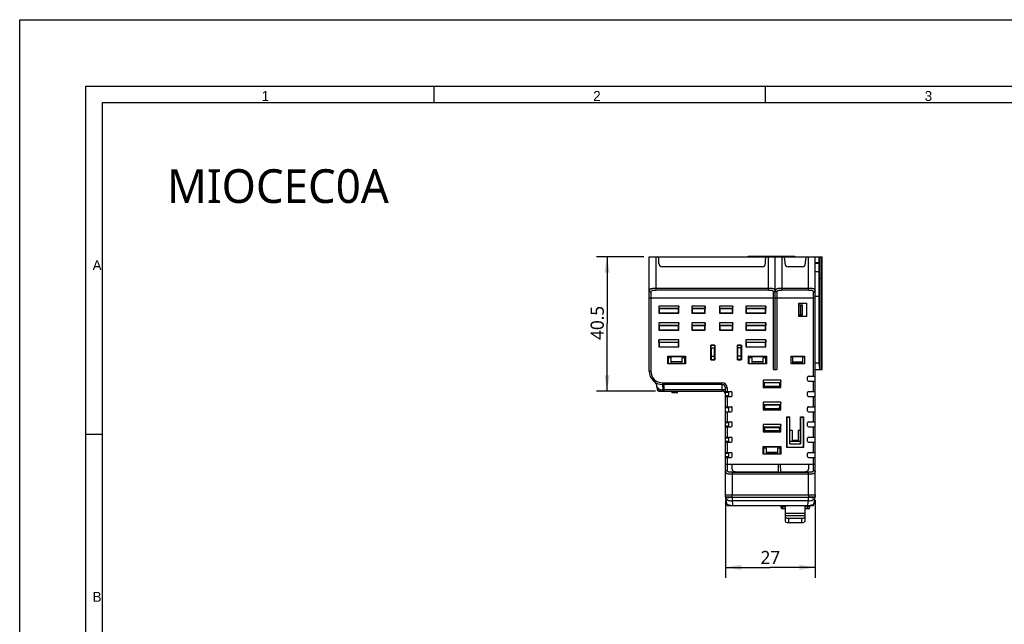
# Model space of a CAD drawing. Header units: inches. Extents: x 0 to 23.4, y 0 to 16.5.
# Tile 13 of 24: x 0 to 11.7, y 9.4 to 16.5. Entities that reach past the tile are written whole.
import ezdxf

# ---------------------------------------------------------------- set-up
doc = ezdxf.new("R2010")
doc.units = ezdxf.units.IN
doc.header["$LTSCALE"] = 1.28622
doc.header["$MEASUREMENT"] = 0
doc.layers.get('0').update_dxf_attribs({"linetype": 'CONTINUOUS'})
for name, color, linetype in [('PRT0004-DIM', 7, 'CONTINUOUS'), ('PRT0004-FORMAT', 7, 'CONTINUOUS'), ('PRT0004-SHAPE', 7, 'CONTINUOUS'), ('PRT0004-TEXT', 7, 'CONTINUOUS')]:
    doc.layers.add(name, color=color, linetype=linetype)
doc.styles.add('TEXTSTYLE_2', font='gothic.ttf')
doc.styles.add('TEXTSTYLE_3', font='malgun.ttf')
doc.dimstyles.new('DIMSTYLE_1', dxfattribs={"dimtxt": 0.15625, "dimasz": 0.1875, "dimexe": 0.125, "dimexo": 0.0625, "dimgap": 0.039062, "dimtad": 1, "dimdec": 5, "dimzin": 4, "dimdsep": 46, "dimtxsty": 'TEXTSTYLE_3', "dimblk": '_FILLED', "dimblk1": '_FILLED', "dimblk2": '_FILLED', "dimcen": 0.09, "dimadec": 5, "dimazin": 1, "dimtfac": 1, "dimtdec": 5, "dimtofl": 0, "dimtmove": 0, "dimatfit": 3, "dimldrblk": '_FILLED', "dimfxl": 1, "dimtolj": 1, "dimtzin": 4, "dimarcsym": 0})
doc.dimstyles.new('DIMSTYLE_3', dxfattribs={"dimtxt": 0.15625, "dimasz": 0.1875, "dimexe": 0.125, "dimexo": 0.0625, "dimgap": 0.039062, "dimtad": 1, "dimdec": 1, "dimzin": 4, "dimdsep": 46, "dimtxsty": 'TEXTSTYLE_3', "dimblk": '_FILLED', "dimblk1": '_FILLED', "dimblk2": '_FILLED', "dimcen": 0.09, "dimadec": 5, "dimazin": 1, "dimtfac": 1, "dimtdec": 5, "dimtofl": 0, "dimtmove": 0, "dimatfit": 3, "dimldrblk": '_FILLED', "dimfxl": 1, "dimtolj": 1, "dimtzin": 4, "dimarcsym": 0})

# ---------------------------------------------------------------- blocks, each defined once
blk = doc.blocks.new('_FILLED')
at = {"color": 0, "linetype": 'BYBLOCK'}
blk.add_solid([(0, 0), (-1, 0.167), (-1, -0.167)], dxfattribs=at)
blk = doc.blocks.new('*D2')
at = {"layer": 'PRT0004-DIM', "color": 2, "linetype": 'CONTINUOUS'}
for p, q in [((7.413, 13.721), (6.851, 13.721)), ((6.976, 13.721), (6.976, 12.924)), ((6.976, 12.127), (6.976, 12.924)), ((7.549, 12.127), (6.851, 12.127))]:
    blk.add_line(p, q, dxfattribs=at)
at = {"layer": 'PRT0004-DIM', "color": 2, "linetype": 'CONTINUOUS', "xscale": 0.1875, "yscale": 0.1875, "zscale": 0.1875}
for p, rotation in [((6.976, 13.721), 90), ((6.976, 12.127), 270)]:
    blk.add_blockref('_FILLED', p, dxfattribs=dict(at, rotation=rotation))
at = {"layer": 'PRT0004-DIM', "color": 2, "linetype": 'CONTINUOUS', "insert": (6.78, 12.937), "char_height": 0.1562, "width": 0.40683, "attachment_point": 2, "rotation": 90, "line_spacing_factor": 0.9, "style": 'TEXTSTYLE_3'}
blk.add_mtext('40.5', dxfattribs=at)
blk = doc.blocks.new('*D5')
at = {"layer": 'PRT0004-DIM', "color": 2, "linetype": 'CONTINUOUS'}
for p, q in [((8.381, 10.832), (8.381, 9.91)), ((9.446, 10.832), (9.446, 9.91)), ((8.381, 10.035), (8.914, 10.035)), ((9.446, 10.035), (8.914, 10.035))]:
    blk.add_line(p, q, dxfattribs=at)
at = {"layer": 'PRT0004-DIM', "color": 2, "linetype": 'CONTINUOUS', "xscale": 0.1875, "yscale": 0.1875, "zscale": 0.1875}
for p, rotation in [((8.381, 10.035), 180.0000038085), ((9.446, 10.035), 3.8085e-06)]:
    blk.add_blockref('_FILLED', p, dxfattribs=dict(at, rotation=rotation))
at = {"layer": 'PRT0004-DIM', "color": 2, "linetype": 'CONTINUOUS', "insert": (8.914, 10.23), "char_height": 0.1562, "width": 0.23958, "attachment_point": 2, "line_spacing_factor": 0.9, "style": 'TEXTSTYLE_3'}
blk.add_mtext('27', dxfattribs=at)

msp = doc.modelspace()

# ---------------------------------------------------------------- linework, layer by layer
at = {"layer": 'PRT0004-FORMAT', "color": 7, "linetype": 'CONTINUOUS'}
for p, q in [((0, 0), (0, 16.535433)), ((0, 16.535433), (23.385827, 16.535433)), ((0.787402, 0.787402), (0.787402, 15.748031)), ((0.787402, 15.748031), (22.598425, 15.748031)), ((4.92126, 15.551181), (4.92126, 15.748031)), ((8.858268, 15.551181), (8.858268, 15.748031)), ((0.984252, 0.984252), (0.984252, 15.551181)), ((0.984252, 15.551181), (22.401575, 15.551181)), ((0.787402, 11.614173), (0.984252, 11.614173))]:
    msp.add_line(p, q, dxfattribs=at)
at = {"layer": 'PRT0004-SHAPE', "color": 7, "linetype": 'CONTINUOUS'}
for p, q in [((7.47565, 12.363157), (7.47565, 13.721425)), ((7.47565, 13.721425), (9.5288, 13.721425)), ((7.554391, 13.721425), (7.554391, 13.326348)), ((7.591792, 13.642685), (7.591792, 13.70174)), ((8.634443, 13.721425), (8.654784, 13.729299)), ((8.654784, 13.729299), (9.205965, 13.729299)), ((8.85754, 13.642685), (8.85754, 13.70174)), ((8.892973, 13.326348), (8.892973, 13.721425)), ((8.971713, 12.382843), (8.971713, 13.721425)), ((8.973682, 12.382843), (8.973682, 13.721425)), ((9.052422, 13.721425), (9.052422, 13.326348)), ((9.084394, 13.702427), (9.086528, 13.641311)), ((9.14691, 13.721425), (9.14691, 13.729299)), ((9.205965, 13.721425), (9.205965, 13.729299)), ((9.333276, 13.641311), (9.335411, 13.702427)), ((9.367383, 13.326348), (9.367383, 13.721425)), ((9.446123, 10.894654), (9.446123, 13.721425)), ((9.493367, 12.441898), (9.493367, 13.720977)), ((9.499272, 13.721425), (9.499272, 12.382843)), ((9.522894, 12.382843), (9.522894, 13.721425)), ((9.5288, 12.382843), (9.5288, 13.721425)), ((8.81817, 13.603315), (7.631162, 13.603315)), ((9.29393, 13.603315), (9.125874, 13.603315)), ((9.493367, 13.649723), (9.446123, 13.649723)), ((9.493367, 13.642685), (9.446123, 13.642685)), ((9.493367, 13.54426), (9.446123, 13.54426)), ((9.522894, 13.462947), (9.499272, 13.462947)), ((7.523067, 13.344829), (7.513693, 13.343998)), ((8.892973, 13.345757), (7.554391, 13.345757)), ((8.932942, 13.344077), (8.923595, 13.344877)), ((9.021096, 13.344829), (9.011722, 13.343997)), ((9.367383, 13.345757), (9.052422, 13.345757)), ((9.407354, 13.344077), (9.398005, 13.344876)), ((8.971713, 13.229299), (7.47565, 13.229299)), ((7.495335, 13.302661), (7.495335, 12.363157)), ((8.892973, 13.326348), (7.554391, 13.326348)), ((8.952028, 12.382843), (8.952028, 13.302661)), ((8.971713, 13.317333), (8.971342, 13.3145)), ((9.446123, 13.229299), (8.973682, 13.229299)), ((8.993367, 13.302661), (8.993367, 12.382843)), ((9.367383, 13.326348), (9.052422, 13.326348)), ((9.426438, 12.304102), (9.426438, 13.302661)), ((9.493367, 13.248984), (9.446123, 13.248984)), ((7.589824, 13.137097), (7.589824, 13.052134)), ((7.589824, 13.137097), (7.591474, 13.105601)), ((7.826044, 13.137097), (7.589824, 13.137097)), ((7.591474, 13.105601), (7.593504, 13.103572)), ((7.824393, 13.105601), (7.591474, 13.105601)), ((7.593504, 13.103572), (7.593504, 13.055814)), ((7.822364, 13.103572), (7.593504, 13.103572)), ((7.824393, 13.105601), (7.822364, 13.103572)), ((7.822364, 13.055814), (7.822364, 13.103572)), ((7.826044, 13.137097), (7.824393, 13.105601)), ((7.826044, 13.052134), (7.826044, 13.137097)), ((7.983524, 13.137097), (7.983524, 13.052134)), ((7.983524, 13.137097), (7.985175, 13.105601)), ((8.141005, 13.137097), (7.983524, 13.137097)), ((7.985175, 13.105601), (7.987205, 13.103572)), ((8.139354, 13.105601), (7.985175, 13.105601)), ((7.987205, 13.103572), (7.987205, 13.055814)), ((8.137325, 13.103572), (7.987205, 13.103572)), ((8.139354, 13.105601), (8.137325, 13.103572)), ((8.137325, 13.055814), (8.137325, 13.103572)), ((8.141005, 13.137097), (8.139354, 13.105601)), ((8.141005, 13.052134), (8.141005, 13.137097)), ((8.310296, 13.137097), (8.311947, 13.105601)), ((8.310296, 13.137097), (8.310296, 13.052134)), ((8.467776, 13.137097), (8.310296, 13.137097)), ((8.311947, 13.105601), (8.313976, 13.103572)), ((8.466126, 13.105601), (8.311947, 13.105601)), ((8.313976, 13.103572), (8.313976, 13.055814)), ((8.464096, 13.103572), (8.313976, 13.103572)), ((8.466126, 13.105601), (8.464096, 13.103572)), ((8.464096, 13.055814), (8.464096, 13.103572)), ((8.467776, 13.137097), (8.466126, 13.105601)), ((8.467776, 13.052134), (8.467776, 13.137097)), ((8.625257, 13.137097), (8.625257, 13.052134)), ((8.625257, 13.137097), (8.626907, 13.105601)), ((8.861477, 13.137097), (8.625257, 13.137097)), ((8.626907, 13.105601), (8.628937, 13.103572)), ((8.859826, 13.105601), (8.626907, 13.105601)), ((8.628937, 13.103572), (8.628937, 13.055814)), ((8.857797, 13.103572), (8.628937, 13.103572)), ((8.859826, 13.105601), (8.857797, 13.103572)), ((8.857797, 13.055814), (8.857797, 13.103572)), ((8.861477, 13.137097), (8.859826, 13.105601)), ((8.861477, 13.052134), (8.861477, 13.137097)), ((9.253209, 13.012764), (9.253209, 13.170244)), ((9.253209, 13.170244), (9.343761, 13.170244)), ((9.253862, 13.169591), (9.253209, 13.170244)), ((9.253862, 13.013417), (9.253862, 13.169591)), ((9.253862, 13.169591), (9.343108, 13.169591)), ((9.255572, 13.032449), (9.255572, 13.150559)), ((9.255572, 13.150559), (9.298127, 13.150559)), ((9.274863, 13.032449), (9.274863, 13.150559)), ((9.298127, 13.032449), (9.298127, 13.150559)), ((9.343108, 13.169591), (9.343761, 13.170244)), ((9.343108, 13.169591), (9.343108, 13.013417)), ((9.343761, 13.170244), (9.343761, 13.012764)), ((7.589824, 13.052134), (7.593504, 13.055814)), ((7.589824, 13.052134), (7.826044, 13.052134)), ((7.593504, 13.055814), (7.822364, 13.055814)), ((7.826044, 13.052134), (7.822364, 13.055814)), ((7.983524, 13.052134), (7.987205, 13.055814)), ((7.983524, 13.052134), (8.141005, 13.052134)), ((7.987205, 13.055814), (8.137325, 13.055814)), ((8.141005, 13.052134), (8.137325, 13.055814)), ((8.310296, 13.052134), (8.313976, 13.055814)), ((8.310296, 13.052134), (8.467776, 13.052134)), ((8.313976, 13.055814), (8.464096, 13.055814)), ((8.467776, 13.052134), (8.464096, 13.055814)), ((8.625257, 13.052134), (8.628937, 13.055814)), ((8.625257, 13.052134), (8.861477, 13.052134)), ((8.628937, 13.055814), (8.857797, 13.055814)), ((8.861477, 13.052134), (8.857797, 13.055814)), ((9.343761, 13.012764), (9.253209, 13.012764)), ((9.343108, 13.013417), (9.253862, 13.013417)), ((9.255572, 13.032449), (9.298127, 13.032449)), ((9.343108, 13.013417), (9.343761, 13.012764)), ((7.589824, 12.93631), (7.591474, 12.904814)), ((7.589824, 12.93631), (7.589824, 12.851346)), ((7.826044, 12.93631), (7.589824, 12.93631)), ((7.591474, 12.904814), (7.593504, 12.902784)), ((7.824393, 12.904814), (7.591474, 12.904814)), ((7.593504, 12.902784), (7.593504, 12.855027)), ((7.822364, 12.902784), (7.593504, 12.902784)), ((7.824393, 12.904814), (7.822364, 12.902784)), ((7.822364, 12.855027), (7.822364, 12.902784)), ((7.826044, 12.93631), (7.824393, 12.904814)), ((7.826044, 12.851346), (7.826044, 12.93631)), ((7.983524, 12.93631), (7.983524, 12.851346)), ((7.983524, 12.93631), (7.985175, 12.904814)), ((8.141005, 12.93631), (7.983524, 12.93631)), ((7.985175, 12.904814), (7.987205, 12.902784)), ((8.139354, 12.904814), (7.985175, 12.904814)), ((7.987205, 12.902784), (7.987205, 12.855027)), ((8.137325, 12.902784), (7.987205, 12.902784)), ((8.139354, 12.904814), (8.137325, 12.902784)), ((8.137325, 12.855027), (8.137325, 12.902784)), ((8.141005, 12.93631), (8.139354, 12.904814)), ((8.141005, 12.851346), (8.141005, 12.93631)), ((8.310296, 12.93631), (8.311947, 12.904814)), ((8.310296, 12.93631), (8.310296, 12.851346)), ((8.467776, 12.93631), (8.310296, 12.93631)), ((8.311947, 12.904814), (8.313976, 12.902784)), ((8.466126, 12.904814), (8.311947, 12.904814)), ((8.313976, 12.902784), (8.313976, 12.855027)), ((8.464096, 12.902784), (8.313976, 12.902784)), ((8.466126, 12.904814), (8.464096, 12.902784)), ((8.464096, 12.855027), (8.464096, 12.902784)), ((8.467776, 12.93631), (8.466126, 12.904814)), ((8.467776, 12.851346), (8.467776, 12.93631)), ((8.625257, 12.93631), (8.625257, 12.851346)), ((8.625257, 12.93631), (8.626907, 12.904814)), ((8.861477, 12.93631), (8.625257, 12.93631)), ((8.626907, 12.904814), (8.628937, 12.902784)), ((8.859826, 12.904814), (8.626907, 12.904814)), ((8.628937, 12.902784), (8.628937, 12.855027)), ((8.857797, 12.902784), (8.628937, 12.902784)), ((8.859826, 12.904814), (8.857797, 12.902784)), ((8.857797, 12.855027), (8.857797, 12.902784)), ((8.861477, 12.93631), (8.859826, 12.904814)), ((8.861477, 12.851346), (8.861477, 12.93631)), ((8.973682, 12.934024), (8.971713, 12.934024)), ((7.589824, 12.851346), (7.593504, 12.855027)), ((7.589824, 12.851346), (7.826044, 12.851346)), ((7.593504, 12.855027), (7.822364, 12.855027)), ((7.826044, 12.851346), (7.822364, 12.855027)), ((7.983524, 12.851346), (7.987205, 12.855027)), ((7.983524, 12.851346), (8.141005, 12.851346)), ((7.987205, 12.855027), (8.137325, 12.855027)), ((8.141005, 12.851346), (8.137325, 12.855027)), ((8.310296, 12.851346), (8.313976, 12.855027)), ((8.310296, 12.851346), (8.467776, 12.851346)), ((8.313976, 12.855027), (8.464096, 12.855027)), ((8.467776, 12.851346), (8.464096, 12.855027)), ((8.625257, 12.851346), (8.628937, 12.855027)), ((8.625257, 12.851346), (8.861477, 12.851346)), ((8.628937, 12.855027), (8.857797, 12.855027)), ((8.861477, 12.851346), (8.857797, 12.855027)), ((7.591474, 12.704027), (7.589824, 12.735523)), ((7.589824, 12.735523), (7.589824, 12.650559)), ((7.826044, 12.735523), (7.589824, 12.735523)), ((7.593504, 12.654239), (7.589824, 12.650559)), ((7.589824, 12.650559), (7.826044, 12.650559)), ((7.593504, 12.701997), (7.591474, 12.704027)), ((7.824393, 12.704027), (7.591474, 12.704027)), ((7.593504, 12.701997), (7.593504, 12.654239)), ((7.822364, 12.701997), (7.593504, 12.701997)), ((7.593504, 12.654239), (7.822364, 12.654239)), ((7.822364, 12.701997), (7.824393, 12.704027)), ((7.822364, 12.654239), (7.822364, 12.701997)), ((7.822364, 12.654239), (7.826044, 12.650559)), ((7.824393, 12.704027), (7.826044, 12.735523)), ((7.826044, 12.650559), (7.826044, 12.735523)), ((8.207934, 12.497016), (8.207934, 12.674181)), ((8.207934, 12.674181), (8.255178, 12.674181)), ((8.208547, 12.673568), (8.208547, 12.497629)), ((8.254565, 12.673568), (8.208547, 12.673568)), ((8.211871, 12.642132), (8.211871, 12.500953)), ((8.211871, 12.642132), (8.251241, 12.642132)), ((8.251241, 12.500953), (8.251241, 12.642132)), ((8.254565, 12.497629), (8.254565, 12.673568)), ((8.255178, 12.674181), (8.255178, 12.497016)), ((8.522894, 12.497016), (8.522894, 12.674181)), ((8.523507, 12.673568), (8.522894, 12.674181)), ((8.522894, 12.674181), (8.570139, 12.674181)), ((8.523507, 12.673568), (8.523507, 12.497629)), ((8.569526, 12.673568), (8.523507, 12.673568)), ((8.526831, 12.500953), (8.526831, 12.642132)), ((8.566202, 12.642132), (8.526831, 12.642132)), ((8.566202, 12.500953), (8.566202, 12.642132)), ((8.569526, 12.497629), (8.569526, 12.673568)), ((8.570139, 12.674181), (8.570139, 12.497016)), ((8.625257, 12.735523), (8.625257, 12.650559)), ((8.625257, 12.735523), (8.626907, 12.704027)), ((8.861477, 12.735523), (8.625257, 12.735523)), ((8.625257, 12.650559), (8.628937, 12.654239)), ((8.625257, 12.650559), (8.861477, 12.650559)), ((8.626907, 12.704027), (8.628937, 12.701997)), ((8.859826, 12.704027), (8.626907, 12.704027)), ((8.628937, 12.701997), (8.628937, 12.654239)), ((8.857797, 12.701997), (8.628937, 12.701997)), ((8.628937, 12.654239), (8.857797, 12.654239)), ((8.859826, 12.704027), (8.857797, 12.701997)), ((8.857797, 12.654239), (8.857797, 12.701997)), ((8.861477, 12.650559), (8.857797, 12.654239)), ((8.861477, 12.735523), (8.859826, 12.704027)), ((8.861477, 12.650559), (8.861477, 12.735523)), ((7.696123, 12.449772), (7.696123, 12.540323)), ((7.696429, 12.540017), (7.696123, 12.540323)), ((7.696123, 12.540323), (7.908721, 12.540323)), ((7.703997, 12.450071), (7.703997, 12.540017)), ((7.900847, 12.532449), (7.703997, 12.532449)), ((7.737461, 12.520638), (7.703997, 12.520638)), ((7.737461, 12.453709), (7.737461, 12.520638)), ((7.867383, 12.453709), (7.867383, 12.520638)), ((7.900847, 12.520638), (7.867383, 12.520638)), ((7.900847, 12.450071), (7.900847, 12.540017)), ((7.908721, 12.540323), (7.908721, 12.449772)), ((8.211871, 12.540323), (8.251241, 12.540323)), ((8.566202, 12.540323), (8.526831, 12.540323)), ((8.656753, 12.449772), (8.656753, 12.540323)), ((8.656753, 12.540323), (8.869351, 12.540323)), ((8.657059, 12.540017), (8.656753, 12.540323)), ((8.664627, 12.450071), (8.664627, 12.540017)), ((8.861477, 12.532449), (8.664627, 12.532449)), ((8.698091, 12.520638), (8.664627, 12.520638)), ((8.698091, 12.453709), (8.698091, 12.520638)), ((8.828013, 12.453709), (8.828013, 12.520638)), ((8.861477, 12.520638), (8.828013, 12.520638)), ((8.861477, 12.450071), (8.861477, 12.540017)), ((8.869045, 12.540017), (8.869351, 12.540323)), ((8.869351, 12.540323), (8.869351, 12.449772)), ((9.16069, 12.540323), (9.31817, 12.540323)), ((9.16069, 12.449772), (9.16069, 12.540323)), ((9.31817, 12.532449), (9.16069, 12.532449)), ((9.180375, 12.530903), (9.16069, 12.530903)), ((9.180375, 12.453709), (9.180375, 12.530903)), ((9.31817, 12.530903), (9.298485, 12.530903)), ((9.298485, 12.453709), (9.298485, 12.530903)), ((9.31817, 12.540323), (9.31817, 12.449772)), ((7.696422, 12.450071), (7.696123, 12.449772)), ((7.908721, 12.449772), (7.696123, 12.449772)), ((7.867383, 12.473394), (7.737461, 12.473394)), ((7.867383, 12.453709), (7.737461, 12.453709)), ((8.255178, 12.497016), (8.207934, 12.497016)), ((8.208547, 12.497629), (8.254565, 12.497629)), ((8.211871, 12.500953), (8.251241, 12.500953)), ((8.570139, 12.497016), (8.522894, 12.497016)), ((8.523507, 12.497629), (8.569526, 12.497629)), ((8.566202, 12.500953), (8.526831, 12.500953)), ((8.657052, 12.450071), (8.656753, 12.449772)), ((8.869351, 12.449772), (8.656753, 12.449772)), ((8.828013, 12.473394), (8.698091, 12.473394)), ((8.828013, 12.453709), (8.698091, 12.453709)), ((8.869052, 12.450071), (8.869351, 12.449772)), ((9.31817, 12.449772), (9.16069, 12.449772)), ((9.298485, 12.469444), (9.180375, 12.469444)), ((9.298485, 12.453709), (9.180375, 12.453709)), ((9.446123, 12.461583), (9.493367, 12.461583)), ((9.493367, 12.441898), (9.499272, 12.382843)), ((7.47565, 12.363157), (7.495335, 12.363157)), ((8.952028, 12.382843), (8.993367, 12.382843)), ((9.355572, 12.256858), (9.355572, 12.292291)), ((9.367383, 12.304102), (9.446123, 12.304102)), ((9.446123, 12.382843), (9.5288, 12.382843)), ((7.568347, 12.17825), (7.569475, 12.145935)), ((7.633131, 12.225362), (7.633131, 12.205677)), ((7.633131, 12.225362), (8.341792, 12.225362)), ((8.341792, 12.205677), (7.633131, 12.205677)), ((7.648735, 12.205677), (7.648735, 12.126937)), ((8.341792, 12.126937), (8.341792, 12.225362)), ((8.381162, 12.123), (8.381162, 12.166307)), ((8.400847, 12.166307), (8.381162, 12.166307)), ((8.400847, 12.166307), (8.400847, 12.123)), ((9.040611, 12.258038), (8.828013, 12.258038)), ((8.828013, 12.258038), (8.828013, 12.170244)), ((8.828013, 12.258038), (8.834707, 12.226542)), ((8.828013, 12.170244), (8.843034, 12.185266)), ((8.828013, 12.170244), (9.040611, 12.170244)), ((9.033916, 12.226542), (8.834707, 12.226542)), ((8.834707, 12.226542), (8.842962, 12.224506)), ((9.025662, 12.224506), (8.842962, 12.224506)), ((8.842962, 12.224506), (8.843034, 12.185266)), ((8.843034, 12.185266), (9.025589, 12.185266)), ((9.025589, 12.185266), (9.025662, 12.224506)), ((9.040611, 12.170244), (9.025589, 12.185266)), ((9.033916, 12.226542), (9.025662, 12.224506)), ((9.040611, 12.258038), (9.033916, 12.226542)), ((9.040611, 12.170244), (9.040611, 12.258038)), ((9.367383, 12.245047), (9.446123, 12.245047)), ((9.426438, 12.123), (9.426438, 12.245047)), ((7.589148, 12.126937), (8.341792, 12.126937)), ((8.341792, 12.142685), (7.640788, 12.142685)), ((7.743367, 12.126937), (7.743367, 12.108039)), ((7.812265, 12.108039), (7.743367, 12.108039)), ((7.812265, 12.108039), (7.812265, 12.126937)), ((8.417418, 12.111189), (8.379774, 12.111189)), ((8.381162, 12.123), (8.448091, 12.123)), ((8.381162, 10.894654), (8.381162, 12.097917)), ((8.381162, 12.075756), (8.417418, 12.075756)), ((8.381162, 12.063945), (8.448091, 12.063945)), ((8.400847, 12.063945), (8.400847, 11.941898)), ((8.417418, 12.123), (8.417418, 12.063945)), ((8.459902, 12.075756), (8.459902, 12.111189)), ((9.355572, 12.075756), (9.355572, 12.111189)), ((9.367383, 12.123), (9.446123, 12.123)), ((9.367383, 12.063945), (9.446123, 12.063945)), ((9.426438, 11.941898), (9.426438, 12.063945)), ((8.381162, 11.941898), (8.448091, 11.941898)), ((8.417418, 11.930087), (8.381162, 11.930087)), ((8.417418, 11.941898), (8.417418, 11.882843)), ((8.459902, 11.894654), (8.459902, 11.930087)), ((9.040611, 11.994258), (8.828013, 11.994258)), ((8.828013, 11.994258), (8.828013, 11.906465)), ((8.828013, 11.994258), (8.834707, 11.962762)), ((9.033916, 11.962762), (8.834707, 11.962762)), ((8.834707, 11.962762), (8.843451, 11.960606)), ((9.025172, 11.960606), (8.843451, 11.960606)), ((8.843451, 11.960606), (8.843523, 11.921975)), ((9.025101, 11.921975), (9.025172, 11.960606)), ((9.033916, 11.962762), (9.025172, 11.960606)), ((9.040611, 11.994258), (9.033916, 11.962762)), ((9.040611, 11.906465), (9.040611, 11.994258)), ((9.355572, 11.894654), (9.355572, 11.930087)), ((9.367383, 11.941898), (9.446123, 11.941898)), ((8.381162, 11.882843), (8.448091, 11.882843)), ((8.400847, 11.882843), (8.400847, 11.760795)), ((8.828013, 11.906465), (8.843523, 11.921975)), ((8.828013, 11.906465), (9.040611, 11.906465)), ((8.843523, 11.921975), (9.025101, 11.921975)), ((9.040611, 11.906465), (9.025101, 11.921975)), ((9.111477, 11.81985), (9.14691, 11.81985)), ((9.112225, 11.819103), (9.111477, 11.81985)), ((9.111477, 11.457646), (9.111477, 11.81985)), ((9.112225, 11.819103), (9.112193, 11.458361)), ((9.112225, 11.819103), (9.146163, 11.819103)), ((9.146191, 11.500953), (9.146163, 11.819103)), ((9.14691, 11.658314), (9.14691, 11.81985)), ((9.272894, 11.81985), (9.308328, 11.81985)), ((9.272894, 11.658314), (9.272894, 11.81985)), ((9.273642, 11.819103), (9.273614, 11.500953)), ((9.273642, 11.819103), (9.30758, 11.819103)), ((9.30758, 11.819103), (9.308328, 11.81985)), ((9.307612, 11.458361), (9.30758, 11.819103)), ((9.308328, 11.81985), (9.308328, 11.457646)), ((9.367383, 11.882843), (9.446123, 11.882843)), ((9.426438, 11.760795), (9.426438, 11.882843)), ((8.381162, 11.760795), (8.448091, 11.760795)), ((8.417418, 11.748984), (8.381162, 11.748984)), ((8.381162, 11.713551), (8.417418, 11.713551)), ((8.381162, 11.70174), (8.448091, 11.70174)), ((8.400847, 11.70174), (8.400847, 11.579693)), ((8.417418, 11.760795), (8.417418, 11.70174)), ((8.459902, 11.713551), (8.459902, 11.748984)), ((9.040611, 11.730479), (8.828013, 11.730479)), ((8.828013, 11.730479), (8.834707, 11.698982)), ((8.828013, 11.730479), (8.828013, 11.642685)), ((9.033916, 11.698982), (8.834707, 11.698982)), ((8.834707, 11.698982), (8.843484, 11.696818)), ((8.843484, 11.696818), (8.843412, 11.658085)), ((8.843484, 11.696818), (9.025139, 11.696818)), ((9.033916, 11.698982), (9.025139, 11.696818)), ((9.025211, 11.658085), (9.025139, 11.696818)), ((9.040611, 11.730479), (9.033916, 11.698982)), ((9.040611, 11.642685), (9.040611, 11.730479)), ((9.355572, 11.713551), (9.355572, 11.748984)), ((9.367383, 11.760795), (9.446123, 11.760795)), ((9.367383, 11.70174), (9.446123, 11.70174)), ((9.426438, 11.579693), (9.426438, 11.70174)), ((8.381162, 11.579693), (8.448091, 11.579693)), ((8.417418, 11.579693), (8.417418, 11.520638)), ((8.828013, 11.642685), (8.843412, 11.658085)), ((8.828013, 11.642685), (9.040611, 11.642685)), ((8.843412, 11.658085), (9.025211, 11.658085)), ((9.040611, 11.642685), (9.025211, 11.658085)), ((9.176438, 11.658314), (9.14691, 11.658314)), ((9.147388, 11.500953), (9.14691, 11.658314)), ((9.176001, 11.539886), (9.176438, 11.658314)), ((9.272894, 11.658314), (9.243367, 11.658314)), ((9.243367, 11.658314), (9.243803, 11.539886)), ((9.272416, 11.528512), (9.272894, 11.658314)), ((9.367383, 11.579693), (9.446123, 11.579693)), ((8.417418, 11.567882), (8.381162, 11.567882)), ((8.381162, 11.532449), (8.417418, 11.532449)), ((8.381162, 11.520638), (8.448091, 11.520638)), ((8.400847, 11.520638), (8.400847, 11.398591)), ((8.459902, 11.532449), (8.459902, 11.567882)), ((8.828013, 11.469457), (9.040611, 11.469457)), ((8.828013, 11.378906), (8.828013, 11.469457)), ((8.835887, 11.378906), (8.835887, 11.469457)), ((9.032737, 11.461583), (8.835887, 11.461583)), ((9.032737, 11.378906), (9.032737, 11.469457)), ((9.040611, 11.469457), (9.040611, 11.378906)), ((9.146191, 11.500953), (9.273614, 11.500953)), ((9.272416, 11.528512), (9.147388, 11.528512)), ((9.176438, 11.540323), (9.176001, 11.539886)), ((9.243803, 11.539886), (9.176001, 11.539886)), ((9.243367, 11.540323), (9.243803, 11.539886)), ((9.272416, 11.500953), (9.272416, 11.528512)), ((9.355572, 11.532449), (9.355572, 11.567882)), ((9.367383, 11.520638), (9.446123, 11.520638)), ((9.426438, 11.398591), (9.426438, 11.520638)), ((8.381162, 11.398591), (8.448091, 11.398591)), ((8.417418, 11.38678), (8.381162, 11.38678)), ((8.381162, 11.351346), (8.417418, 11.351346)), ((8.417418, 11.398591), (8.417418, 11.339535)), ((8.459902, 11.351346), (8.459902, 11.38678)), ((9.040611, 11.378906), (8.828013, 11.378906)), ((8.865414, 11.449772), (8.835887, 11.449772)), ((8.865414, 11.449772), (8.865414, 11.382843)), ((9.003209, 11.396622), (8.865414, 11.396622)), ((9.003209, 11.382843), (8.865414, 11.382843)), ((9.032737, 11.449772), (9.003209, 11.449772)), ((9.003209, 11.382843), (9.003209, 11.449772)), ((9.308328, 11.457646), (9.111477, 11.457646)), ((9.307612, 11.458361), (9.112193, 11.458361)), ((9.355572, 11.351346), (9.355572, 11.38678)), ((9.367383, 11.398591), (9.446123, 11.398591)), ((8.381162, 11.339535), (8.448091, 11.339535)), ((8.381162, 11.260795), (9.446123, 11.260795)), ((8.400847, 11.339535), (8.400847, 11.187433)), ((9.009085, 11.25736), (8.460887, 11.25736)), ((8.460887, 11.201046), (8.460887, 11.25736)), ((9.009085, 11.25736), (9.008328, 11.170587)), ((9.366398, 11.25736), (9.032767, 11.25736)), ((9.032767, 11.25736), (9.033524, 11.170587)), ((9.366398, 11.25736), (9.366398, 11.201046)), ((9.367383, 11.339535), (9.446123, 11.339535)), ((9.426438, 11.187433), (9.426438, 11.339535)), ((8.459902, 11.163747), (8.459848, 10.894654)), ((8.459902, 11.163747), (9.367383, 11.163747)), ((8.459902, 11.144337), (9.367383, 11.144337)), ((8.500257, 11.170587), (9.008328, 11.170587)), ((9.033524, 11.170587), (9.327028, 11.170587)), ((9.367437, 10.894654), (9.367383, 11.163747)), ((8.382299, 10.872962), (8.381162, 10.894654)), ((8.459848, 10.894654), (9.367437, 10.894654)), ((8.460931, 10.872962), (8.459848, 10.894654)), ((9.367437, 10.894654), (9.366354, 10.872962)), ((9.446123, 10.894654), (9.444986, 10.872962)), ((8.393454, 10.798322), (8.400847, 10.768669)), ((8.400847, 10.768669), (9.426438, 10.768669)), ((8.461244, 10.867803), (9.366041, 10.867803)), ((8.461244, 10.867803), (8.461244, 10.82468)), ((9.366041, 10.82468), (8.461245, 10.82468)), ((8.470219, 10.768669), (8.469855, 10.770127)), ((9.039055, 10.768669), (9.039228, 10.748813)), ((9.066613, 10.768669), (9.066718, 10.756618)), ((9.091792, 10.768669), (9.091792, 10.58395)), ((9.328013, 10.584283), (9.328013, 10.768669)), ((9.357024, 10.756618), (9.357129, 10.768669)), ((9.35743, 10.770126), (9.357066, 10.768669)), ((9.366041, 10.82468), (9.366041, 10.867803)), ((9.384514, 10.748813), (9.384687, 10.768702)), ((9.426438, 10.768669), (9.433831, 10.798322)), ((9.039228, 10.748813), (9.066719, 10.756618)), ((9.058912, 10.729299), (9.066718, 10.756618)), ((9.091792, 10.729299), (9.058912, 10.729299)), ((9.066718, 10.756618), (9.091792, 10.756618)), ((9.091792, 10.677809), (9.328013, 10.678115)), ((9.328013, 10.647153), (9.091792, 10.646848)), ((9.328013, 10.756618), (9.357024, 10.756618)), ((9.364829, 10.729299), (9.328013, 10.729299)), ((9.384514, 10.748812), (9.357023, 10.756618)), ((9.364829, 10.729299), (9.357024, 10.756618)), ((9.131132, 10.618766), (9.288612, 10.61897)), ((9.131132, 10.618766), (9.131132, 10.566145)), ((9.131132, 10.566145), (9.288612, 10.566348)), ((9.288612, 10.566348), (9.288612, 10.61897))]:
    msp.add_line(p, q, dxfattribs=at)
for centre, radius, start, end in [((7.572107, 13.70174), 0.019685, 0, 90), ((8.877225, 13.70174), 0.019685, 90, 180), ((9.064721, 13.70174), 0.019685, 2, 90), ((9.355084, 13.70174), 0.019685, 90, 178), ((7.631162, 13.642685), 0.03937, 180, 270), ((8.81817, 13.642685), 0.03937, 270, 360), ((9.125874, 13.642685), 0.03937, 182, 270), ((9.29393, 13.642685), 0.03937, 270, 358), ((7.633131, 12.363157), 0.15748, 180, 270), ((7.633131, 12.363157), 0.137795, 180, 270), ((9.367383, 12.292291), 0.011811, 90, 180), ((7.489654, 12.175502), 0.07874, 2, 52.5995153), ((8.341792, 12.166307), 0.059055, 0.0000001, 89.9999997), ((8.341792, 12.166307), 0.03937, 0.0000001, 90), ((9.367383, 12.256858), 0.011811, 180, 270), ((7.589148, 12.146622), 0.019685, 181.9999789, 269.9993889), ((8.341792, 12.087567), 0.03937, 18, 90), ((8.448091, 12.111189), 0.011811, 0, 90), ((8.448091, 12.075756), 0.011811, 270, 360), ((9.367383, 12.111189), 0.011811, 90, 180), ((9.367383, 12.075756), 0.011811, 180, 270), ((8.448091, 11.930087), 0.011811, 0, 90), ((9.367383, 11.930087), 0.011811, 90, 180), ((8.448091, 11.894654), 0.011811, 270, 360), ((9.367383, 11.894654), 0.011811, 180, 270), ((8.448091, 11.748984), 0.011811, 0, 90), ((8.448091, 11.713551), 0.011811, 270, 360), ((9.367383, 11.748984), 0.011811, 90, 180), ((9.367383, 11.713551), 0.011811, 180, 270), ((8.448091, 11.567882), 0.011811, 0, 90), ((9.367383, 11.567882), 0.011811, 90, 180), ((8.448091, 11.532449), 0.011811, 270, 360), ((9.367383, 11.532449), 0.011811, 180, 270), ((8.448091, 11.38678), 0.011811, 0, 90), ((8.448091, 11.351346), 0.011811, 270, 360), ((9.367383, 11.38678), 0.011811, 90, 180), ((9.367383, 11.351346), 0.011811, 180, 270), ((8.77546, 10.893567), 0.393701, 183, 194), ((8.449987, 10.893112), 0.124575, 272.637251, 276.9736188), ((8.775465, 10.889446), 0.314966, 183.0000077, 183.9402225), ((8.775763, 10.846363), 0.315264, 183.9438242, 193.9938547), ((8.449398, 10.89828), 0.129776, 276.9549174, 279.0698381), ((9.052101, 10.846277), 0.314682, 345.995905, 356.0646088), ((9.377346, 10.894029), 0.125493, 260.8682149, 267.3600204), ((9.051819, 10.889446), 0.314966, 356.0597779, 356.9999919), ((9.051825, 10.893567), 0.393701, 346, 357), ((9.058912, 10.748984), 0.019685, 180.5, 270.0002141), ((9.364829, 10.748984), 0.019685, 269.9997856, 359.5)]:
    msp.add_arc(centre, radius, start, end, dxfattribs=at)
for centre, start_param, end_param in [((9.131162, 10.636636), 3.14065605, 4.710690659), ((9.131162, 10.584015), 3.14065605, 4.710690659), ((9.288642, 10.636839), -1.572494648, -0.000936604), ((9.288642, 10.584218), -1.572494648, -0.000936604)]:
    msp.add_ellipse(centre, major_axis=(0.03937, 0.000081), ratio=0.453894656, start_param=start_param, end_param=end_param, dxfattribs=at)
for points, knots in [([(9.493367, 13.462611), (9.493367, 13.462654), (9.493585, 13.462694), (9.493862, 13.462755), (9.494432, 13.462805), (9.49548, 13.462877), (9.49713, 13.462931), (9.498519, 13.462947), (9.499272, 13.462947)], [0, 0, 0, 0, 0.022203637, 0.07970656, 0.171872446, 0.295783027, 0.619425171, 1, 1, 1, 1]), ([(9.5288, 13.462611), (9.5288, 13.462654), (9.528582, 13.462694), (9.528304, 13.462755), (9.527734, 13.462805), (9.526686, 13.462878), (9.525037, 13.462931), (9.523647, 13.462947), (9.522894, 13.462947)], [0, 0, 0, 0, 0.022205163, 0.079709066, 0.171875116, 0.295785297, 0.619426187, 1, 1, 1, 1]), ([(7.513693, 13.343998), (7.508124, 13.343377), (7.500207, 13.342186), (7.490652, 13.339065), (7.48504, 13.336201), (7.480662, 13.332551), (7.476541, 13.326525), (7.475651, 13.320965), (7.47565, 13.317333)], [0, 0, 0, 0, 0.325217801, 0.461936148, 0.581915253, 0.688751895, 0.789209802, 1, 1, 1, 1]), ([(7.554391, 13.345757), (7.551713, 13.345757), (7.541267, 13.34569), (7.530818, 13.345365), (7.523067, 13.344829)], [0, 0, 0, 0, 0.256284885, 1, 1, 1, 1]), ([(8.923595, 13.344877), (8.921137, 13.34504), (8.910938, 13.345587), (8.900722, 13.345757), (8.892973, 13.345757)], [0, 0, 0, 0, 0.241203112, 1, 1, 1, 1]), ([(8.971065, 13.323536), (8.970397, 13.326478), (8.967583, 13.332455), (8.958807, 13.338591), (8.946911, 13.342237), (8.937906, 13.343544), (8.932942, 13.344077)], [0, 0, 0, 0, 0.196183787, 0.409680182, 0.675369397, 1, 1, 1, 1]), ([(9.011722, 13.343997), (9.006838, 13.343453), (8.997982, 13.342125), (8.986289, 13.338442), (8.977694, 13.332291), (8.97496, 13.326363), (8.974309, 13.323443)], [0, 0, 0, 0, 0.324006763, 0.589109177, 0.802762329, 1, 1, 1, 1]), ([(9.052422, 13.345757), (9.049744, 13.345757), (9.039298, 13.34569), (9.028848, 13.345365), (9.021096, 13.344829)], [0, 0, 0, 0, 0.256285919, 1, 1, 1, 1]), ([(9.398005, 13.344876), (9.395547, 13.34504), (9.385348, 13.345587), (9.375132, 13.345757), (9.367383, 13.345757)], [0, 0, 0, 0, 0.241202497, 1, 1, 1, 1]), ([(9.446123, 13.317333), (9.446123, 13.320999), (9.445212, 13.326617), (9.441002, 13.332678), (9.436533, 13.336336), (9.43081, 13.339195), (9.421074, 13.342296), (9.413019, 13.343468), (9.407354, 13.344077)], [0, 0, 0, 0, 0.209772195, 0.309888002, 0.416637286, 0.536803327, 0.673904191, 1, 1, 1, 1]), ([(7.495335, 13.302661), (7.492896, 13.302661), (7.487951, 13.30334), (7.481378, 13.306422), (7.476762, 13.311358), (7.47565, 13.315475), (7.47565, 13.317334)], [0, 0, 0, 0, 0.271531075, 0.547199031, 0.79317247, 1, 1, 1, 1]), ([(7.495335, 13.302661), (7.495336, 13.304941), (7.495779, 13.309367), (7.500018, 13.317824), (7.509801, 13.322429), (7.520889, 13.324633), (7.535286, 13.326109), (7.546598, 13.326348), (7.554391, 13.326348)], [0, 0, 0, 0, 0.096678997, 0.185770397, 0.388773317, 0.520174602, 0.669623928, 1, 1, 1, 1]), ([(8.892973, 13.326348), (8.900772, 13.326348), (8.912092, 13.32611), (8.926497, 13.32463), (8.937582, 13.322424), (8.947353, 13.317815), (8.951587, 13.309364), (8.952028, 13.304941), (8.952028, 13.302661)], [0, 0, 0, 0, 0.330655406, 0.480164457, 0.611544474, 0.814350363, 0.903345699, 1, 1, 1, 1]), ([(8.968508, 13.309316), (8.96755, 13.308221), (8.962929, 13.304253), (8.956603, 13.302661), (8.952028, 13.302661)], [0, 0, 0, 0, 0.241402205, 1, 1, 1, 1]), ([(8.971342, 13.3145), (8.971223, 13.314051), (8.970606, 13.312167), (8.969506, 13.310456), (8.968508, 13.309316)], [0, 0, 0, 0, 0.234653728, 1, 1, 1, 1]), ([(8.971713, 13.317333), (8.971713, 13.317874), (8.971665, 13.319955), (8.971407, 13.322034), (8.971065, 13.323536)], [0, 0, 0, 0, 0.259947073, 1, 1, 1, 1]), ([(8.974309, 13.323443), (8.974201, 13.32296), (8.973819, 13.320946), (8.973682, 13.318888), (8.973682, 13.317333)], [0, 0, 0, 0, 0.241185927, 1, 1, 1, 1]), ([(8.993367, 13.302661), (8.990927, 13.302661), (8.985983, 13.30334), (8.979409, 13.306422), (8.974793, 13.311358), (8.973682, 13.315475), (8.973682, 13.317334)], [0, 0, 0, 0, 0.271530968, 0.547198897, 0.793172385, 1, 1, 1, 1]), ([(8.993367, 13.302661), (8.993367, 13.304941), (8.99381, 13.309367), (8.998049, 13.317824), (9.007832, 13.322429), (9.01892, 13.324633), (9.033317, 13.326109), (9.044629, 13.326348), (9.052422, 13.326348)], [0, 0, 0, 0, 0.096678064, 0.185767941, 0.388766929, 0.520162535, 0.669610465, 1, 1, 1, 1]), ([(9.367383, 13.326348), (9.375182, 13.326348), (9.386503, 13.32611), (9.400908, 13.32463), (9.411992, 13.322423), (9.421763, 13.317815), (9.425996, 13.309364), (9.426438, 13.304941), (9.426438, 13.302661)], [0, 0, 0, 0, 0.33067756, 0.480184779, 0.611556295, 0.814355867, 0.903348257, 1, 1, 1, 1]), ([(9.446123, 13.317333), (9.446123, 13.315475), (9.445011, 13.311358), (9.440395, 13.306422), (9.433822, 13.30334), (9.428877, 13.302661), (9.426438, 13.302661)], [0, 0, 0, 0, 0.206828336, 0.452802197, 0.728469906, 1, 1, 1, 1]), ([(7.568347, 12.17825), (7.568345, 12.178308), (7.568801, 12.177942), (7.56899, 12.17754), (7.56993, 12.176427), (7.571412, 12.174403), (7.574011, 12.171041), (7.577657, 12.166502), (7.58209, 12.16141), (7.587194, 12.156073), (7.592971, 12.150703), (7.597182, 12.147308), (7.599403, 12.145657)], [0, 0, 0, 0, 0.003851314, 0.020296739, 0.048920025, 0.088351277, 0.193924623, 0.326062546, 0.476857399, 0.64129502, 0.816298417, 1, 1, 1, 1]), ([(7.640772, 12.142685), (7.640608, 12.150782), (7.640187, 12.162617), (7.639145, 12.177685), (7.63819, 12.187306), (7.637144, 12.195026), (7.635894, 12.200733), (7.634928, 12.204025), (7.633676, 12.205677), (7.63313, 12.205677)], [0, 0, 0, 0, 0.378752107, 0.553566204, 0.706672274, 0.830099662, 0.919843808, 0.97449143, 1, 1, 1, 1]), ([(7.569475, 12.145935), (7.569476, 12.145891), (7.569736, 12.14591), (7.570028, 12.145838), (7.570701, 12.145832), (7.571549, 12.145792), (7.57267, 12.145769), (7.574626, 12.145732), (7.577654, 12.145699), (7.58195, 12.14567), (7.587091, 12.145654), (7.593003, 12.145649), (7.597194, 12.145653), (7.599403, 12.145657)], [0, 0, 0, 0, 0.004418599, 0.017066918, 0.037967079, 0.067056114, 0.104261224, 0.149501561, 0.263468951, 0.407511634, 0.580056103, 0.77859128, 1, 1, 1, 1]), ([(7.599403, 12.145657), (7.60251, 12.145242), (7.616248, 12.143607), (7.630088, 12.142711), (7.640788, 12.142685)], [0, 0, 0, 0, 0.226580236, 1, 1, 1, 1]), ([(7.599403, 12.145657), (7.599475, 12.143308), (7.600127, 12.138659), (7.602657, 12.132505), (7.606594, 12.128084), (7.610067, 12.126937), (7.611586, 12.126937)], [0, 0, 0, 0, 0.290451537, 0.574269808, 0.812215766, 1, 1, 1, 1]), ([(7.640788, 12.142685), (7.64083, 12.140618), (7.640978, 12.136806), (7.641316, 12.132347), (7.641706, 12.129539), (7.642017, 12.128153), (7.642261, 12.127362), (7.642558, 12.126937), (7.642695, 12.126937)], [0, 0, 0, 0, 0.386963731, 0.714661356, 0.834202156, 0.920498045, 0.974517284, 1, 1, 1, 1]), ([(8.381162, 12.134811), (8.381162, 12.135382), (8.380266, 12.13675), (8.377836, 12.138065), (8.37418, 12.139382), (8.369313, 12.140505), (8.363409, 12.141452), (8.354133, 12.142417), (8.346819, 12.142685), (8.341792, 12.142685)], [0, 0, 0, 0, 0.041453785, 0.106459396, 0.200533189, 0.322614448, 0.469002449, 0.634765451, 1, 1, 1, 1]), ([(8.380331, 12.123), (8.380106, 12.123), (8.379575, 12.122523), (8.378846, 12.120746), (8.378762, 12.118946), (8.378826, 12.117618)], [0, 0, 0, 0, 0.115172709, 0.317785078, 1, 1, 1, 1]), ([(8.378826, 12.117618), (8.37885, 12.117116), (8.379032, 12.114955), (8.379449, 12.112823), (8.379774, 12.111189)], [0, 0, 0, 0, 0.231598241, 1, 1, 1, 1]), ([(8.381162, 11.172761), (8.381162, 11.174619), (8.382274, 11.178737), (8.38689, 11.183672), (8.393463, 11.186755), (8.398408, 11.187433), (8.400847, 11.187433)], [0, 0, 0, 0, 0.206827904, 0.452801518, 0.728469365, 1, 1, 1, 1]), ([(8.381162, 11.172761), (8.381162, 11.169985), (8.381781, 11.164542), (8.385991, 11.157223), (8.393358, 11.152017), (8.403161, 11.148594), (8.415166, 11.1464), (8.434312, 11.144629), (8.449455, 11.144337), (8.459902, 11.144337)], [0, 0, 0, 0, 0.090119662, 0.173979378, 0.265683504, 0.376309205, 0.508939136, 0.660914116, 1, 1, 1, 1]), ([(8.459902, 11.163747), (8.452109, 11.163747), (8.440795, 11.163986), (8.426396, 11.165462), (8.415307, 11.167666), (8.405527, 11.172273), (8.401289, 11.180728), (8.400847, 11.185153), (8.400847, 11.187433)], [0, 0, 0, 0, 0.330425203, 0.479889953, 0.611304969, 0.814284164, 0.903330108, 1, 1, 1, 1]), ([(8.460887, 11.201046), (8.460887, 11.19877), (8.461114, 11.194363), (8.46253, 11.188045), (8.465386, 11.182411), (8.46993, 11.177788), (8.476022, 11.174391), (8.486162, 11.171279), (8.494521, 11.170587), (8.500257, 11.170587)], [0, 0, 0, 0, 0.119332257, 0.230644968, 0.337246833, 0.446135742, 0.565367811, 0.699181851, 1, 1, 1, 1]), ([(9.327028, 11.170587), (9.332764, 11.170587), (9.341123, 11.171279), (9.351263, 11.174391), (9.357355, 11.177788), (9.361899, 11.182411), (9.364755, 11.188045), (9.366171, 11.194363), (9.366398, 11.19877), (9.366398, 11.201046)], [0, 0, 0, 0, 0.300818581, 0.434632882, 0.553864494, 0.662753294, 0.769355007, 0.880667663, 1, 1, 1, 1]), ([(9.426438, 11.187433), (9.426438, 11.185153), (9.425995, 11.180728), (9.421758, 11.172272), (9.411979, 11.167667), (9.400892, 11.165462), (9.386492, 11.163985), (9.375177, 11.163747), (9.367383, 11.163747)], [0, 0, 0, 0, 0.096683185, 0.185739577, 0.388671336, 0.520065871, 0.669529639, 1, 1, 1, 1]), ([(9.367383, 11.144337), (9.377831, 11.144337), (9.392977, 11.144628), (9.412123, 11.146401), (9.424128, 11.148594), (9.43393, 11.152019), (9.441295, 11.157224), (9.445504, 11.164543), (9.446123, 11.169985), (9.446123, 11.172761)], [0, 0, 0, 0, 0.33914091, 0.491113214, 0.623733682, 0.734343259, 0.826038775, 0.909888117, 1, 1, 1, 1]), ([(9.426438, 11.187433), (9.428877, 11.187433), (9.433822, 11.186755), (9.440395, 11.183672), (9.445011, 11.178737), (9.446123, 11.174619), (9.446123, 11.172761)], [0, 0, 0, 0, 0.271530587, 0.54719842, 0.793172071, 1, 1, 1, 1]), ([(8.381162, 10.894655), (8.381166, 10.894512), (8.381908, 10.894421), (8.382846, 10.894239), (8.384837, 10.894127), (8.387383, 10.894004), (8.390695, 10.893916), (8.394646, 10.893849), (8.399234, 10.893809), (8.406471, 10.893792), (8.416708, 10.893848), (8.430136, 10.894014), (8.444703, 10.894283), (8.454736, 10.894521), (8.459848, 10.894655)], [0, 0, 0, 0, 0.005453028, 0.020040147, 0.043965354, 0.077063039, 0.119004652, 0.169429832, 0.227845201, 0.293682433, 0.445082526, 0.617750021, 0.805204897, 1, 1, 1, 1]), ([(9.367437, 10.894655), (9.372549, 10.894521), (9.382582, 10.894283), (9.397149, 10.894014), (9.410577, 10.893848), (9.420814, 10.893792), (9.42805, 10.893809), (9.432639, 10.893849), (9.43659, 10.893916), (9.439902, 10.894004), (9.442448, 10.894127), (9.444439, 10.894239), (9.445377, 10.894421), (9.446119, 10.894512), (9.446123, 10.894655)], [0, 0, 0, 0, 0.194793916, 0.382246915, 0.55491416, 0.706314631, 0.772152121, 0.830568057, 0.880993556, 0.922935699, 0.956033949, 0.9799594, 0.994546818, 1, 1, 1, 1]), ([(8.382299, 10.872962), (8.382314, 10.872684), (8.383483, 10.872284), (8.385234, 10.87198), (8.388554, 10.871658), (8.391047, 10.871535), (8.392511, 10.871476)], [0, 0, 0, 0, 0.079828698, 0.270834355, 0.578815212, 1, 1, 1, 1]), ([(8.38269, 10.866513), (8.382703, 10.866329), (8.383344, 10.86599), (8.384449, 10.865769), (8.386393, 10.865504), (8.390297, 10.865241), (8.396879, 10.865092), (8.406524, 10.865175), (8.41827, 10.865496), (8.431653, 10.866051), (8.446164, 10.86682), (8.456154, 10.867453), (8.461244, 10.867803)], [0, 0, 0, 0, 0.007005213, 0.022209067, 0.046446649, 0.079721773, 0.172126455, 0.296134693, 0.447058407, 0.6191196, 0.805840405, 1, 1, 1, 1]), ([(8.382691, 10.866513), (8.382899, 10.863496), (8.38437, 10.857311), (8.389427, 10.848824), (8.397076, 10.841301), (8.410853, 10.832483), (8.432659, 10.825473), (8.451446, 10.824248), (8.461244, 10.82468)], [0, 0, 0, 0, 0.093591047, 0.192978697, 0.301988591, 0.422657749, 0.696448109, 1, 1, 1, 1]), ([(8.392511, 10.871476), (8.40211, 10.87109), (8.424943, 10.871405), (8.447739, 10.872272), (8.460931, 10.872962)], [0, 0, 0, 0, 0.421035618, 1, 1, 1, 1]), ([(8.443308, 10.768667), (8.437147, 10.769061), (8.425579, 10.770823), (8.41025, 10.776854), (8.398769, 10.785977), (8.394479, 10.79421), (8.393454, 10.798322)], [0, 0, 0, 0, 0.300495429, 0.565138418, 0.793706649, 1, 1, 1, 1]), ([(9.366041, 10.867803), (9.371131, 10.867453), (9.381121, 10.86682), (9.395632, 10.866051), (9.409015, 10.865496), (9.420761, 10.865175), (9.430406, 10.865092), (9.436988, 10.865241), (9.440892, 10.865504), (9.442836, 10.865769), (9.443941, 10.86599), (9.444582, 10.866329), (9.444595, 10.866513)], [0, 0, 0, 0, 0.194159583, 0.380880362, 0.552941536, 0.703865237, 0.827873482, 0.920278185, 0.953553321, 0.977790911, 0.99299478, 1, 1, 1, 1]), ([(9.366041, 10.82468), (9.375837, 10.824248), (9.39462, 10.825472), (9.416423, 10.832478), (9.430203, 10.841294), (9.437856, 10.848818), (9.442916, 10.857308), (9.444388, 10.863496), (9.444596, 10.866513)], [0, 0, 0, 0, 0.303459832, 0.577200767, 0.697892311, 0.806957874, 0.906395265, 1, 1, 1, 1]), ([(9.366354, 10.872962), (9.379271, 10.872287), (9.401751, 10.871419), (9.424265, 10.871103), (9.433823, 10.87144)], [0, 0, 0, 0, 0.574912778, 1, 1, 1, 1]), ([(9.433831, 10.798322), (9.432835, 10.794329), (9.428817, 10.78636), (9.417984, 10.777392), (9.403508, 10.77128), (9.39254, 10.769323), (9.386686, 10.768742)], [0, 0, 0, 0, 0.20919401, 0.437649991, 0.700950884, 1, 1, 1, 1]), ([(9.433823, 10.87144), (9.435422, 10.871496), (9.438142, 10.871618), (9.441779, 10.87194), (9.443675, 10.872261), (9.44497, 10.872663), (9.444986, 10.872962)], [0, 0, 0, 0, 0.421492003, 0.73005314, 0.921229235, 1, 1, 1, 1])]:
    msp.add_open_spline(points, degree=3, knots=knots, dxfattribs=at)
msp.add_open_spline([(8.379774, 12.111189), (8.38064, 12.106826), (8.381162, 12.102365), (8.381162, 12.097917)], degree=3, dxfattribs=at)

# ---------------------------------------------------------------- texts
at = {"layer": 'PRT0004-FORMAT', "color": 7, "linetype": 'CONTINUOUS', "char_height": 0.11811, "attachment_point": 1, "line_spacing_factor": 0.9, "style": 'TEXTSTYLE_2'}
for s, insert, width in [('1', (2.874016, 15.688976), 0.09055118), ('2', (6.811024, 15.688976), 0.09055118), ('3', (10.748031, 15.688976), 0.09055118), ('A', (0.866142, 13.681102), 0.10804899), ('B', (0.866142, 9.744094), 0.09580052)]:
    msp.add_mtext(s, dxfattribs=dict(at, insert=insert, width=width))
at = {"layer": 'PRT0004-TEXT', "color": 2, "linetype": 'CONTINUOUS', "insert": (1.74901, 14.760309), "char_height": 0.4, "width": 2.75407407, "attachment_point": 1, "line_spacing_factor": 0.9, "style": 'TEXTSTYLE_3'}
msp.add_mtext('MIOCEC0A', dxfattribs=at)

# ---------------------------------------------------------------- dimensions: what is measured, and where the dimension line sits
at = {"layer": 'PRT0004-DIM', "color": 2, "linetype": 'CONTINUOUS'}
for base, p1, p2, angle, dimstyle, picture, middle in [((6.97565, 12.126937), (7.47565, 13.721425), (7.611587, 12.126937), 270, 'DIMSTYLE_1', '*D2', (6.97565, 12.929504)), ((9.446123, 10.034691), (8.381162, 10.894655), (9.446123, 10.894655), 0.0000038, 'DIMSTYLE_3', '*D5', (8.913511, 10.034691))]:
    dim = msp.add_linear_dim(base=base, p1=p1, p2=p2, angle=angle, dimstyle=dimstyle, dxfattribs=at)
    dim.commit()
    dim.dimension.update_dxf_attribs({"geometry": picture, "text_midpoint": middle, "dimtype": 160})

doc.saveas('drawing.dxf')
